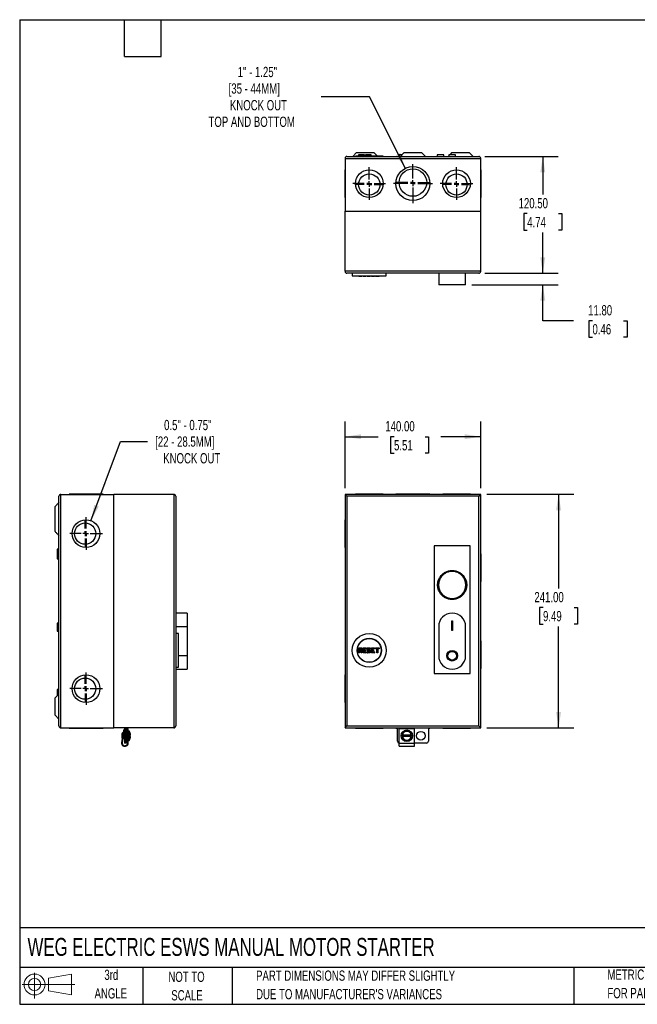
# Model space of a CAD drawing. Header units: millimetres. Extents: x 32 to 1365, y 32 to 1048.
# Tile 1 of 3: x 32 to 669, y 32 to 1048. Entities that reach past the tile are written whole.
import ezdxf

# ---------------------------------------------------------------- set-up
doc = ezdxf.new("R2010")
doc.units = ezdxf.units.MM
doc.header["$LTSCALE"] = 5
doc.linetypes.add('CENTERX2', pattern=[20.32, 12.7, -2.54, 2.54, -2.54])
doc.layers.add('CENTER', color=40, linetype='CENTERX2')
doc.layers.add('SLD-DEFPOINTS', color=7, linetype='Continuous')
doc.layers.add('DIMENSIONS', color=140, linetype='Continuous', lineweight=25)
doc.layers.add('TEXT', color=140, linetype='Continuous', lineweight=25)
doc.styles.add('SLDTEXTSTYLE0', font='TXT', dxfattribs={"width": 0.7})
doc.dimstyles.new('SLDDIMSTYLE0', dxfattribs={"dimtxt": 10.790039, "dimasz": 16.51, "dimexe": 0, "dimexo": 0.0625, "dimgap": 2.69751, "dimtad": 0, "dimtih": 1, "dimtoh": 1, "dimrnd": 1e-09, "dimzin": 4, "dimdsep": 46, "dimtxsty": 'SLDTEXTSTYLE0', "dimsah": 1, "dimcen": 0.09, "dimadec": 0, "dimazin": 1, "dimtfac": 1, "dimtofl": 0, "dimtmove": 0, "dimatfit": 3, "dimfxl": 0, "dimfrac": 2, "dimtolj": 1, "dimtzin": 12, "dimarcsym": 0})
doc.dimstyles.new('SLDDIMSTYLE1', dxfattribs={"dimtxt": 10.790039, "dimasz": 16.51, "dimexe": 0, "dimexo": 0.0625, "dimgap": 2.69751, "dimtad": 0, "dimtih": 1, "dimtoh": 1, "dimrnd": 1e-09, "dimzin": 4, "dimdsep": 46, "dimtxsty": 'SLDTEXTSTYLE0', "dimsah": 1, "dimcen": 0.09, "dimadec": 0, "dimazin": 1, "dimtfac": 1, "dimtmove": 0, "dimatfit": 0, "dimfxl": 0, "dimfrac": 2, "dimtolj": 1, "dimtzin": 12, "dimarcsym": 0})
doc.dimstyles.new('SLDDIMSTYLE2', dxfattribs={"dimtxt": 10.790039, "dimasz": 16.51, "dimexe": 0, "dimexo": 0.0625, "dimgap": 2.69751, "dimtad": 0, "dimtih": 1, "dimtoh": 1, "dimrnd": 1e-09, "dimzin": 12, "dimdsep": 46, "dimtxsty": 'SLDTEXTSTYLE0', "dimsah": 1, "dimcen": 0, "dimadec": 0, "dimazin": 3, "dimtfac": 1, "dimtofl": 0, "dimtmove": 0, "dimatfit": 3, "dimfxl": 0, "dimfrac": 2, "dimtolj": 1, "dimtzin": 12, "dimarcsym": 0})

# ---------------------------------------------------------------- blocks, each defined once
blk = doc.blocks.new('Block11')
at = {"color": 7, "linetype": 'Continuous', "lineweight": 18}
for p, q in [((12.9, 26.6), (12.9, 0)), ((27.4, 20.8), (50.9, 25.2)), ((27.4, 8), (27.4, 20.8)), ((50.9, 25.2), (50.9, 3.7)), ((0, 14.4), (54.4, 14.4)), ((27.4, 8), (50.9, 3.7))]:
    blk.add_line(p, q, dxfattribs=at)
for radius in [10.8, 6.43]:
    blk.add_circle((12.9, 14.4), radius, dxfattribs=at)
blk = doc.blocks.new('Block12')
at = {"layer": 'SLD-DEFPOINTS'}
blk.add_blockref('Block11', (0, 0), dxfattribs=at)
blk = doc.blocks.new('SW_NOTE_0_3')
at = {"layer": 'TEXT', "color": 0, "char_height": 10.583, "attachment_point": 1, "style": 'SLDTEXTSTYLE0'}
for s, insert in [('PART DIMENSIONS MAY DIFFER SLIGHTLY', (0, 13.6)), ("DUE TO MANUFACTURER'S VARIANCES", (0, -5.5))]:
    blk.add_mtext(s, dxfattribs=dict(at, insert=insert))
blk = doc.blocks.new('SW_NOTE_0_4')
at = {"layer": 'TEXT', "color": 0, "char_height": 10.58, "attachment_point": 2, "style": 'SLDTEXTSTYLE0'}
for s, insert in [('NOT TO', (26.3, 13.6)), ('SCALE', (26.8, -5.5))]:
    blk.add_mtext(s, dxfattribs=dict(at, insert=insert))
blk = doc.blocks.new('SW_NOTE_0_5')
at = {"layer": 'TEXT', "color": 0, "char_height": 10.58, "attachment_point": 2, "style": 'SLDTEXTSTYLE0'}
for s, insert in [('3rd', (11.6, 13.6)), ('ANGLE', (11.1, -5.5))]:
    blk.add_mtext(s, dxfattribs=dict(at, insert=insert))
blk = doc.blocks.new('SW_NOTE_0_6')
at = {"layer": 'TEXT', "color": 0, "char_height": 10.583, "attachment_point": 1, "style": 'SLDTEXTSTYLE0'}
for s, insert in [('METRIC UNITS USED', (0, 13.6)), ('FOR PART DESIGN', (0, -5.5))]:
    blk.add_mtext(s, dxfattribs=dict(at, insert=insert))
blk = doc.blocks.new('_D')
at = {"layer": 'DIMENSIONS'}
for p, q in [((367.4, 564.3), (367.4, 633.3)), ((507.4, 564.3), (507.4, 633.3)), ((367.4, 617.4), (401.5, 617.4)), ((417.9, 617.4), (414.2, 617.4)), ((414.2, 617.4), (414.2, 600.3)), ((449.9, 617.4), (453.6, 617.4)), ((453.6, 617.4), (453.6, 600.3)), ((507.4, 617.4), (466.3, 617.4)), ((414.2, 600.3), (417.9, 600.3)), ((453.6, 600.3), (449.9, 600.3))]:
    blk.add_line(p, q, dxfattribs=at)
for points in [[(367.4, 617.4), (383.9, 614.9), (383.9, 620)], [(507.4, 617.4), (490.9, 620), (490.9, 614.9)]]:
    blk.add_solid(points, dxfattribs=at)
at = {"layer": 'DIMENSIONS', "char_height": 10.58, "attachment_point": 1, "style": 'SLDTEXTSTYLE0'}
for s, insert in [('140.00', (408.9, 633.5)), ('5.51', (417.9, 613.9))]:
    blk.add_mtext(s, dxfattribs=dict(at, insert=insert))
blk = doc.blocks.new('_D_1')
at = {"layer": 'DIMENSIONS'}
for p, q in [((513.7, 558), (603.5, 558)), ((587.7, 558), (587.7, 460.7)), ((571.6, 441.1), (568, 441.1)), ((568, 441.1), (568, 424)), ((603.7, 441.1), (607.3, 441.1)), ((607.3, 441.1), (607.3, 424)), ((568, 424), (571.6, 424)), ((587.7, 317), (587.7, 421.6)), ((607.3, 424), (603.7, 424)), ((513.7, 317), (603.5, 317))]:
    blk.add_line(p, q, dxfattribs=at)
for points in [[(587.7, 558), (585.1, 541.5), (590.2, 541.5)], [(587.7, 317), (590.2, 333.5), (585.1, 333.5)]]:
    blk.add_solid(points, dxfattribs=at)
at = {"layer": 'DIMENSIONS', "char_height": 10.58, "attachment_point": 1, "style": 'SLDTEXTSTYLE0'}
for s, insert in [('241.00', (562.7, 457.2)), ('9.49', (571.6, 437.6))]:
    blk.add_mtext(s, dxfattribs=dict(at, insert=insert))
blk = doc.blocks.new('_D_3')
at = {"layer": 'DIMENSIONS'}
for p, q in [((511.7, 906.6), (587.2, 906.6)), ((571.4, 906.6), (571.4, 867.2)), ((555.3, 847.6), (551.7, 847.6)), ((551.7, 847.6), (551.7, 830.5)), ((587.4, 847.6), (591, 847.6)), ((591, 847.6), (591, 830.5)), ((551.7, 830.5), (555.3, 830.5)), ((571.4, 786.1), (571.4, 828)), ((591, 830.5), (587.4, 830.5)), ((511.7, 786.1), (587.2, 786.1))]:
    blk.add_line(p, q, dxfattribs=at)
for points in [[(571.4, 906.6), (568.8, 890.1), (573.9, 890.1)], [(571.4, 786.1), (573.9, 802.6), (568.8, 802.6)]]:
    blk.add_solid(points, dxfattribs=at)
at = {"layer": 'DIMENSIONS', "char_height": 10.58, "attachment_point": 1, "style": 'SLDTEXTSTYLE0'}
for s, insert in [('120.50', (546.4, 863.7)), ('4.74', (555.3, 844.1))]:
    blk.add_mtext(s, dxfattribs=dict(at, insert=insert))
blk = doc.blocks.new('_D_4')
at = {"layer": 'DIMENSIONS'}
for p, q in [((571.4, 786.1), (571.4, 817.9)), ((511.7, 786.1), (587.2, 786.1)), ((498.1, 774.3), (587.2, 774.3)), ((571.4, 737.1), (571.4, 774.3)), ((603.1, 737.1), (571.4, 737.1)), ((622.6, 737.1), (619, 737.1)), ((619, 737.1), (619, 720)), ((654.6, 737.1), (658.3, 737.1)), ((658.3, 737.1), (658.3, 720)), ((619, 720), (622.6, 720)), ((658.3, 720), (654.6, 720))]:
    blk.add_line(p, q, dxfattribs=at)
for points in [[(571.4, 786.1), (573.9, 802.6), (568.8, 802.6)], [(571.4, 774.3), (568.8, 757.8), (573.9, 757.8)]]:
    blk.add_solid(points, dxfattribs=at)
at = {"layer": 'DIMENSIONS', "char_height": 10.58, "attachment_point": 1, "style": 'SLDTEXTSTYLE0'}
for s, insert in [('11.80', (618.1, 753.2)), ('0.46', (622.6, 733.6))]:
    blk.add_mtext(s, dxfattribs=dict(at, insert=insert))
blk = doc.blocks.new('_D_5')
at = {"layer": 'DIMENSIONS'}
for p, q in [((392.7, 968.3), (342.8, 968.3)), ((429.6, 894.3), (392.7, 968.3))]:
    blk.add_line(p, q, dxfattribs=at)
blk.add_solid([(429.6, 894.3), (424.5, 910.2), (419.9, 908)], dxfattribs=at)
at = {"layer": 'DIMENSIONS', "attachment_point": 1, "style": 'SLDTEXTSTYLE0'}
for s, insert, char_height in [('1" - 1.25"', (256.6, 999.1), 10.58), ('[35 - 44MM]', (247.3, 982), 10.583), ('KNOCK OUT', (248.6, 964.8), 10.58), ('TOP AND BOTTOM', (226.5, 947.7), 10.583)]:
    blk.add_mtext(s, dxfattribs=dict(at, insert=insert, char_height=char_height))
blk = doc.blocks.new('SW_CENTERMARKSYMBOL_4')
at = {"layer": 'CENTER', "color": 0}
for p, q in [((0, 5.1), (0, 16.8)), ((-5.1, 0), (-16.8, 0)), ((0, 0), (-2.5, 0)), ((0, 0), (0, 2.5)), ((0, 0), (0, -2.5)), ((0, 0), (2.5, 0)), ((5.1, 0), (16.8, 0)), ((0, -5.1), (0, -16.8))]:
    blk.add_line(p, q, dxfattribs=at)
blk = doc.blocks.new('SW_CENTERMARKSYMBOL_5')
at = {"layer": 'CENTER', "color": 0}
for p, q in [((0, 5.1), (0, 20.1)), ((-5.1, 0), (-20.1, 0)), ((0, 0), (-2.5, 0)), ((0, 0), (0, 2.5)), ((0, 0), (0, -2.5)), ((0, 0), (2.5, 0)), ((5.1, 0), (20.1, 0)), ((0, -5.1), (0, -20.1))]:
    blk.add_line(p, q, dxfattribs=at)
blk = doc.blocks.new('SW_CENTERMARKSYMBOL_6')
at = {"layer": 'CENTER', "color": 0}
for p, q in [((0, 5.1), (0, 16.8)), ((-5.1, 0), (-16.8, 0)), ((0, 0), (-2.5, 0)), ((0, 0), (0, 2.5)), ((0, 0), (0, -2.5)), ((0, 0), (2.5, 0)), ((5.1, 0), (16.8, 0)), ((0, -5.1), (0, -16.8))]:
    blk.add_line(p, q, dxfattribs=at)
blk = doc.blocks.new('SW_CENTERMARKSYMBOL_7')
at = {"layer": 'CENTER', "color": 0}
for p, q in [((0, 5.1), (0, 13.5)), ((-5.1, 0), (-13.5, 0)), ((0, 0), (-2.5, 0)), ((0, 0), (0, 2.5)), ((0, 0), (0, -2.5)), ((0, 0), (2.5, 0)), ((5.1, 0), (13.5, 0)), ((0, -5.1), (0, -13.5))]:
    blk.add_line(p, q, dxfattribs=at)
blk = doc.blocks.new('SW_CENTERMARKSYMBOL_8')
at = {"layer": 'CENTER', "color": 0}
for p, q in [((0, 5.1), (0, 16.8)), ((-5.1, 0), (-16.8, 0)), ((0, 0), (-2.5, 0)), ((0, 0), (0, 2.5)), ((0, 0), (0, -2.5)), ((0, 0), (2.5, 0)), ((5.1, 0), (16.8, 0)), ((0, -5.1), (0, -16.8))]:
    blk.add_line(p, q, dxfattribs=at)
blk = doc.blocks.new('SW_CENTERMARKSYMBOL_9')
at = {"layer": 'CENTER', "color": 0}
for p, q in [((0, 5.1), (0, 13.5)), ((-5.1, 0), (-13.5, 0)), ((0, 0), (-2.5, 0)), ((0, 0), (0, 2.5)), ((0, 0), (0, -2.5)), ((0, 0), (2.5, 0)), ((5.1, 0), (13.5, 0)), ((0, -5.1), (0, -13.5))]:
    blk.add_line(p, q, dxfattribs=at)
blk = doc.blocks.new('_D_11')
at = {"layer": 'DIMENSIONS'}
for p, q in [((105.2, 530.8), (135.7, 612.6)), ((135.7, 612.6), (163.5, 612.6))]:
    blk.add_line(p, q, dxfattribs=at)
blk.add_solid([(105.2, 530.8), (113.4, 545.4), (108.6, 547.2)], dxfattribs=at)
at = {"layer": 'DIMENSIONS', "attachment_point": 1, "style": 'SLDTEXTSTYLE0'}
for s, insert, char_height in [('0.5" - 0.75"', (180.7, 634.8), 10.583), ('[22 - 28.5MM]', (171.5, 617.7), 10.583), ('KNOCK OUT', (179.8, 600.5), 10.58)]:
    blk.add_mtext(s, dxfattribs=dict(at, insert=insert, char_height=char_height))
blk = doc.blocks.new('SW_CENTERMARKSYMBOL_21')
at = {"layer": 'CENTER', "color": 0}
for p, q in [((0, 5.1), (0, 13.5)), ((-5.1, 0), (-13.5, 0)), ((0, 0), (-2.5, 0)), ((0, 0), (0, 2.5)), ((0, 0), (0, -2.5)), ((0, 0), (2.5, 0)), ((5.1, 0), (13.5, 0)), ((0, -5.1), (0, -13.5))]:
    blk.add_line(p, q, dxfattribs=at)
blk = doc.blocks.new('SW_CENTERMARKSYMBOL_22')
at = {"layer": 'CENTER', "color": 0}
for p, q in [((0, 5.1), (0, 13.5)), ((-5.1, 0), (-13.5, 0)), ((0, 0), (-2.5, 0)), ((0, 0), (0, 2.5)), ((0, 0), (0, -2.5)), ((0, 0), (2.5, 0)), ((5.1, 0), (13.5, 0)), ((0, -5.1), (0, -13.5))]:
    blk.add_line(p, q, dxfattribs=at)
blk = doc.blocks.new('SW_CENTERMARKSYMBOL_23')
at = {"layer": 'CENTER', "color": 0}
for p, q in [((0, 5.1), (0, 16.8)), ((-5.1, 0), (-16.8, 0)), ((0, 0), (-2.5, 0)), ((0, 0), (0, 2.5)), ((0, 0), (0, -2.5)), ((0, 0), (2.5, 0)), ((5.1, 0), (16.8, 0)), ((0, -5.1), (0, -16.8))]:
    blk.add_line(p, q, dxfattribs=at)
blk = doc.blocks.new('SW_CENTERMARKSYMBOL_24')
at = {"layer": 'CENTER', "color": 0}
for p, q in [((0, 5.1), (0, 16.8)), ((-5.1, 0), (-16.8, 0)), ((0, 0), (-2.5, 0)), ((0, 0), (0, 2.5)), ((0, 0), (0, -2.5)), ((0, 0), (2.5, 0)), ((5.1, 0), (16.8, 0)), ((0, -5.1), (0, -16.8))]:
    blk.add_line(p, q, dxfattribs=at)

msp = doc.modelspace()

# ---------------------------------------------------------------- linework, layer by layer
for p, q in [((367.367, 904.629), (507.367, 904.629)), ((367.367, 904.629), (367.367, 850.129)), ((369.367, 906.629), (505.367, 906.629)), ((379.255, 910.629), (375.255, 906.629)), ((378.117, 906.929), (378.117, 906.629)), ((406.617, 906.929), (378.117, 906.929)), ((379.255, 910.629), (397.078, 910.629)), ((381.317, 908.429), (381.317, 906.929)), ((387.417, 908.429), (381.317, 908.429)), ((387.417, 906.929), (387.417, 908.429)), ((388.317, 908.429), (388.317, 906.929)), ((394.417, 908.429), (388.317, 908.429)), ((394.417, 906.929), (394.417, 908.429)), ((400.778, 906.929), (397.078, 910.629)), ((406.617, 906.629), (406.617, 906.929)), ((423.317, 908.429), (423.317, 906.629)), ((426.254, 908.429), (423.317, 908.429)), ((428.455, 910.629), (424.455, 906.629)), ((450.279, 906.629), (446.279, 910.629)), ((462.342, 908.429), (462.342, 906.629)), ((469.392, 908.429), (462.342, 908.429)), ((469.392, 906.629), (469.392, 908.429)), ((474.342, 907.315), (473.655, 906.629)), ((474.342, 908.429), (474.342, 906.629)), ((481.392, 908.429), (474.342, 908.429)), ((477.655, 910.629), (475.455, 908.429)), ((477.655, 910.629), (495.478, 910.629)), ((481.392, 906.629), (481.392, 908.429)), ((499.478, 906.629), (495.478, 910.629)), ((507.367, 850.129), (507.367, 904.629)), ((367.367, 892.908), (367.067, 892.908)), ((367.067, 892.908), (367.067, 864.35)), ((507.667, 892.908), (507.367, 892.908)), ((507.667, 878.629), (507.667, 892.908)), ((507.667, 864.35), (507.667, 878.629)), ((367.067, 864.35), (367.367, 864.35)), ((507.367, 864.35), (507.667, 864.35)), ((367.367, 850.129), (507.367, 850.129)), ((367.367, 788.129), (367.367, 850.129)), ((507.367, 788.129), (507.367, 850.129)), ((507.367, 788.129), (367.367, 788.129)), ((505.367, 786.129), (369.367, 786.129)), ((374.867, 786.129), (374.867, 783.329)), ((374.867, 783.329), (409.867, 783.329)), ((381.717, 783.229), (384.517, 783.229)), ((384.517, 783.229), (384.687, 783.229)), ((386.117, 783.229), (388.917, 783.229)), ((390.417, 783.229), (393.217, 783.229)), ((394.717, 783.229), (397.517, 783.229)), ((398.717, 783.229), (402.517, 783.229)), ((409.867, 783.329), (409.867, 786.129)), ((463.967, 786.129), (463.967, 774.329)), ((491.767, 774.329), (491.767, 786.129)), ((491.767, 774.329), (463.967, 774.329)), ((72.216, 318.969), (72.216, 555.969)), ((74.216, 316.969), (74.216, 557.969)), ((74.216, 557.969), (128.716, 557.969)), ((82.687, 558.269), (82.687, 557.969)), ((85.937, 558.269), (82.687, 558.269)), ((85.937, 558.269), (85.937, 557.969)), ((100.216, 558.269), (85.937, 558.269)), ((114.495, 558.269), (100.216, 558.269)), ((114.495, 557.969), (114.495, 558.269)), ((117.744, 558.269), (114.495, 558.269)), ((117.744, 557.969), (117.744, 558.269)), ((128.716, 316.969), (128.716, 557.969)), ((190.716, 557.969), (128.716, 557.969)), ((190.716, 557.969), (190.716, 316.969)), ((192.716, 555.969), (192.716, 318.969)), ((369.367, 555.969), (367.367, 557.969)), ((507.367, 557.969), (367.367, 557.969)), ((367.367, 557.969), (367.367, 316.969)), ((505.367, 555.969), (369.367, 555.969)), ((369.367, 555.969), (369.367, 318.969)), ((378.088, 558.269), (378.088, 557.969)), ((406.645, 558.269), (378.088, 558.269)), ((406.645, 557.969), (406.645, 558.269)), ((419.838, 558.269), (419.838, 557.969)), ((454.895, 558.269), (419.838, 558.269)), ((454.895, 557.969), (454.895, 558.269)), ((468.088, 558.269), (468.088, 557.969)), ((496.645, 558.269), (468.088, 558.269)), ((496.645, 557.969), (496.645, 558.269)), ((505.367, 555.969), (507.367, 557.969)), ((505.367, 318.969), (505.367, 555.969)), ((507.367, 316.969), (507.367, 557.969)), ((72.216, 546.719), (71.916, 546.719)), ((71.916, 546.719), (71.916, 518.219)), ((68.216, 528.469), (68.216, 536.469)), ((367.367, 531.747), (367.067, 531.747)), ((367.067, 531.747), (367.067, 503.19)), ((71.916, 518.219), (72.216, 518.219)), ((72.216, 501.319), (70.416, 501.319)), ((70.416, 501.319), (70.416, 495.219)), ((367.067, 503.19), (367.367, 503.19)), ((459.367, 504.969), (459.367, 372.969)), ((496.367, 504.969), (459.367, 504.969)), ((496.367, 372.969), (496.367, 504.969)), ((70.416, 495.219), (72.216, 495.219)), ((70.416, 495.219), (70.416, 491.419)), ((70.416, 491.419), (72.216, 491.419)), ((507.667, 496.747), (507.367, 496.747)), ((507.667, 468.19), (507.667, 496.747)), ((507.367, 468.19), (507.667, 468.19)), ((204.516, 435.469), (192.716, 435.469)), ((204.516, 435.469), (204.516, 421.569)), ((477.367, 427.469), (478.367, 427.469)), ((477.367, 417.469), (477.367, 427.469)), ((478.367, 427.469), (478.367, 417.469)), ((72.216, 425.019), (70.416, 425.019)), ((70.416, 425.019), (70.416, 422.819)), ((72.216, 422.819), (70.416, 422.819)), ((70.416, 422.819), (70.416, 416.719)), ((70.416, 416.719), (72.216, 416.719)), ((192.716, 421.569), (204.516, 421.569)), ((204.516, 421.569), (204.516, 391.369)), ((463.967, 421.569), (463.967, 391.369)), ((478.367, 417.469), (477.367, 417.469)), ((491.767, 391.369), (491.767, 421.569)), ((195.516, 414.469), (192.716, 414.469)), ((195.516, 396.969), (195.516, 414.469)), ((507.667, 406.747), (507.367, 406.747)), ((507.667, 378.19), (507.667, 406.747)), ((195.516, 379.469), (195.516, 396.969)), ((195.616, 394.569), (195.616, 399.369)), ((381.617, 394.469), (381.617, 399.469)), ((381.617, 399.469), (381.717, 399.369)), ((381.617, 399.469), (384.617, 399.469)), ((381.717, 394.569), (381.717, 399.369)), ((381.717, 399.369), (384.517, 399.369)), ((383.478, 396.869), (382.317, 396.869)), ((382.317, 396.869), (382.317, 394.569)), ((382.417, 396.769), (382.317, 396.869)), ((382.417, 398.869), (383.817, 398.869)), ((382.417, 397.469), (382.417, 398.869)), ((382.517, 398.769), (382.417, 398.869)), ((382.417, 397.469), (382.517, 397.569)), ((383.817, 397.469), (382.417, 397.469)), ((383.401, 396.769), (382.417, 396.769)), ((382.417, 396.769), (382.417, 394.469)), ((382.517, 397.569), (382.517, 398.769)), ((382.517, 398.769), (383.717, 398.769)), ((383.717, 397.569), (382.517, 397.569)), ((383.401, 396.769), (383.478, 396.869)), ((384.017, 394.469), (383.401, 396.769)), ((384.094, 394.569), (383.478, 396.869)), ((383.817, 398.869), (383.717, 398.769)), ((383.717, 398.769), (383.717, 397.569)), ((383.817, 397.469), (383.717, 397.569)), ((383.817, 398.869), (383.817, 397.469)), ((384.07, 396.869), (384.687, 394.569)), ((384.07, 396.869), (384.517, 396.869)), ((384.07, 396.869), (384.201, 396.769)), ((384.617, 396.769), (384.201, 396.769)), ((384.201, 396.769), (384.817, 394.469)), ((384.617, 399.469), (384.517, 399.369)), ((384.517, 399.369), (384.517, 396.869)), ((384.617, 396.769), (384.517, 396.869)), ((384.617, 399.469), (384.617, 396.769)), ((386.017, 399.469), (386.117, 399.369)), ((386.017, 399.469), (389.017, 399.469)), ((386.017, 394.469), (386.017, 399.469)), ((386.117, 394.569), (386.117, 399.369)), ((386.117, 399.369), (388.917, 399.369)), ((386.817, 398.469), (386.717, 398.569)), ((388.917, 398.569), (386.717, 398.569)), ((386.717, 398.569), (386.717, 397.369)), ((386.817, 397.469), (386.717, 397.369)), ((386.717, 397.369), (387.917, 397.369)), ((386.717, 396.569), (386.717, 395.369)), ((387.917, 396.569), (386.717, 396.569)), ((386.817, 396.469), (386.717, 396.569)), ((389.017, 398.469), (386.817, 398.469)), ((386.817, 398.469), (386.817, 397.469)), ((386.817, 397.469), (388.017, 397.469)), ((388.017, 396.469), (386.817, 396.469)), ((386.817, 396.469), (386.817, 395.469)), ((388.017, 397.469), (387.917, 397.369)), ((387.917, 397.369), (387.917, 396.569)), ((388.017, 396.469), (387.917, 396.569)), ((388.017, 397.469), (388.017, 396.469)), ((389.017, 399.469), (388.917, 399.369)), ((388.917, 399.369), (388.917, 398.569)), ((389.017, 398.469), (388.917, 398.569)), ((389.017, 399.469), (389.017, 398.469)), ((390.317, 399.469), (390.417, 399.369)), ((390.317, 396.469), (390.317, 399.469)), ((390.317, 399.469), (393.317, 399.469)), ((390.317, 396.469), (390.417, 396.569)), ((392.367, 396.469), (390.317, 396.469)), ((390.417, 396.569), (390.417, 399.369)), ((390.417, 399.369), (393.217, 399.369)), ((392.467, 396.569), (390.417, 396.569)), ((391.117, 398.269), (391.017, 398.369)), ((393.217, 398.369), (391.017, 398.369)), ((391.017, 398.369), (391.017, 397.169)), ((391.117, 397.269), (391.017, 397.169)), ((391.017, 397.169), (393.217, 397.169)), ((393.317, 398.269), (391.117, 398.269)), ((391.117, 398.269), (391.117, 397.269)), ((391.117, 397.269), (393.317, 397.269)), ((392.467, 396.569), (392.367, 396.469)), ((392.367, 395.469), (392.367, 396.469)), ((392.467, 396.569), (392.467, 395.369)), ((393.317, 399.469), (393.217, 399.369)), ((393.217, 399.369), (393.217, 398.369)), ((393.317, 398.269), (393.217, 398.369)), ((393.317, 397.269), (393.217, 397.169)), ((393.217, 397.169), (393.217, 394.569)), ((393.317, 399.469), (393.317, 398.269)), ((393.317, 397.269), (393.317, 394.469)), ((394.617, 399.469), (394.717, 399.369)), ((394.617, 399.469), (397.617, 399.469)), ((394.617, 394.469), (394.617, 399.469)), ((394.717, 394.569), (394.717, 399.369)), ((394.717, 399.369), (397.517, 399.369)), ((395.417, 398.469), (395.317, 398.569)), ((397.517, 398.569), (395.317, 398.569)), ((395.317, 398.569), (395.317, 397.369)), ((395.417, 397.469), (395.317, 397.369)), ((395.317, 397.369), (396.517, 397.369)), ((395.317, 396.569), (395.317, 395.369)), ((396.517, 396.569), (395.317, 396.569)), ((395.417, 396.469), (395.317, 396.569)), ((397.617, 398.469), (395.417, 398.469)), ((395.417, 398.469), (395.417, 397.469)), ((395.417, 397.469), (396.617, 397.469)), ((396.617, 396.469), (395.417, 396.469)), ((395.417, 396.469), (395.417, 395.469)), ((396.617, 397.469), (396.517, 397.369)), ((396.517, 397.369), (396.517, 396.569)), ((396.617, 396.469), (396.517, 396.569)), ((396.617, 397.469), (396.617, 396.469)), ((397.617, 399.469), (397.517, 399.369)), ((397.517, 399.369), (397.517, 398.569)), ((397.617, 398.469), (397.517, 398.569)), ((397.617, 399.469), (397.617, 398.469)), ((398.617, 399.469), (398.717, 399.369)), ((398.617, 399.469), (402.617, 399.469)), ((398.617, 398.469), (398.617, 399.469)), ((398.617, 398.469), (398.717, 398.569)), ((400.117, 398.469), (398.617, 398.469)), ((398.717, 398.569), (398.717, 399.369)), ((398.717, 399.369), (402.517, 399.369)), ((400.217, 398.569), (398.717, 398.569)), ((400.217, 398.569), (400.117, 398.469)), ((400.117, 394.469), (400.117, 398.469)), ((400.217, 394.569), (400.217, 398.569)), ((402.517, 398.569), (401.017, 398.569)), ((401.017, 398.569), (401.017, 394.569)), ((401.117, 398.469), (401.017, 398.569)), ((401.117, 398.469), (401.117, 394.469)), ((402.617, 398.469), (401.117, 398.469)), ((402.617, 399.469), (402.517, 399.369)), ((402.517, 399.369), (402.517, 398.569)), ((402.617, 398.469), (402.517, 398.569)), ((402.617, 399.469), (402.617, 398.469)), ((72.216, 391.719), (71.916, 391.719)), ((71.916, 391.719), (71.916, 363.219)), ((204.516, 391.369), (195.516, 391.369)), ((204.516, 391.369), (204.516, 377.469)), ((381.617, 394.469), (381.717, 394.569)), ((382.417, 394.469), (381.617, 394.469)), ((382.317, 394.569), (381.717, 394.569)), ((382.417, 394.469), (382.317, 394.569)), ((384.017, 394.469), (384.094, 394.569)), ((384.817, 394.469), (384.017, 394.469)), ((384.687, 394.569), (384.094, 394.569)), ((384.817, 394.469), (384.687, 394.569)), ((386.017, 394.469), (386.117, 394.569)), ((389.017, 394.469), (386.017, 394.469)), ((388.917, 394.569), (386.117, 394.569)), ((386.817, 395.469), (386.717, 395.369)), ((386.717, 395.369), (388.917, 395.369)), ((386.817, 395.469), (389.017, 395.469)), ((389.017, 395.469), (388.917, 395.369)), ((388.917, 394.569), (388.917, 395.369)), ((388.917, 394.569), (389.017, 394.469)), ((389.017, 395.469), (389.017, 394.469)), ((390.317, 395.469), (390.417, 395.369)), ((390.317, 395.469), (392.367, 395.469)), ((390.317, 394.469), (390.317, 395.469)), ((390.317, 394.469), (390.417, 394.569)), ((393.317, 394.469), (390.317, 394.469)), ((390.417, 394.569), (390.417, 395.369)), ((390.417, 395.369), (392.467, 395.369)), ((393.217, 394.569), (390.417, 394.569)), ((392.367, 395.469), (392.467, 395.369)), ((393.317, 394.469), (393.217, 394.569)), ((394.617, 394.469), (394.717, 394.569)), ((397.617, 394.469), (394.617, 394.469)), ((397.517, 394.569), (394.717, 394.569)), ((395.417, 395.469), (395.317, 395.369)), ((395.317, 395.369), (397.517, 395.369)), ((395.417, 395.469), (397.617, 395.469)), ((397.617, 395.469), (397.517, 395.369)), ((397.517, 394.569), (397.517, 395.369)), ((397.517, 394.569), (397.617, 394.469)), ((397.617, 395.469), (397.617, 394.469)), ((400.117, 394.469), (400.217, 394.569)), ((401.117, 394.469), (400.117, 394.469)), ((401.017, 394.569), (400.217, 394.569)), ((401.117, 394.469), (401.017, 394.569)), ((192.716, 379.469), (195.516, 379.469)), ((192.716, 377.469), (204.516, 377.469)), ((507.367, 378.19), (507.667, 378.19)), ((367.367, 371.747), (367.067, 371.747)), ((367.067, 371.747), (367.067, 343.19)), ((459.367, 372.969), (496.367, 372.969)), ((72.216, 356.494), (70.416, 356.494)), ((70.416, 356.494), (70.416, 350.08)), ((71.916, 363.219), (72.216, 363.219)), ((72.216, 351.88), (68.216, 347.88)), ((68.216, 338.969), (68.216, 347.88)), ((68.216, 330.057), (68.216, 338.969)), ((367.067, 343.19), (367.367, 343.19)), ((68.216, 330.057), (72.216, 326.057)), ((74.216, 316.969), (128.716, 316.969)), ((82.687, 316.969), (82.687, 316.669)), ((82.687, 316.669), (85.937, 316.669)), ((85.937, 316.969), (85.937, 316.669)), ((85.937, 316.669), (114.495, 316.669)), ((114.495, 316.669), (114.495, 316.969)), ((114.495, 316.669), (117.744, 316.669)), ((117.744, 316.669), (117.744, 316.969)), ((190.716, 316.969), (128.716, 316.969)), ((139.996, 316.969), (139.996, 303.369)), ((141.196, 316.969), (141.196, 303.369)), ((141.816, 315.674), (141.196, 315.854)), ((141.816, 316.969), (141.816, 303.369)), ((143.016, 303.369), (143.016, 316.969)), ((143.016, 315.969), (143.656, 315.969)), ((143.656, 301.369), (143.656, 315.969)), ((367.367, 316.969), (369.367, 318.969)), ((367.367, 316.969), (507.367, 316.969)), ((369.367, 318.969), (505.367, 318.969)), ((378.088, 316.969), (378.088, 316.669)), ((378.088, 316.669), (406.645, 316.669)), ((406.645, 316.669), (406.645, 316.969)), ((419.838, 316.969), (419.838, 316.669)), ((419.838, 316.669), (421.367, 316.669)), ((421.367, 303.369), (421.367, 316.969)), ((423.167, 301.369), (423.167, 315.969)), ((439.067, 315.969), (423.167, 315.969)), ((439.067, 301.369), (439.067, 315.969)), ((453.367, 316.969), (453.367, 303.369)), ((453.367, 316.669), (454.895, 316.669)), ((454.895, 316.669), (454.895, 316.969)), ((468.088, 316.969), (468.088, 316.669)), ((468.088, 316.669), (496.645, 316.669)), ((496.645, 316.669), (496.645, 316.969)), ((505.367, 318.969), (507.367, 316.969)), ((138.984, 314.203), (136.904, 301.937)), ((137.761, 311.862), (137.066, 310.869)), ((137.066, 310.869), (137.066, 308.869)), ((137.066, 308.869), (137.066, 306.869)), ((137.066, 306.869), (137.609, 306.093)), ((139.615, 314.096), (137.535, 301.83)), ((137.761, 308.869), (137.761, 311.862)), ((137.761, 306.991), (137.761, 308.869)), ((137.916, 311.909), (137.916, 308.869)), ((137.916, 308.869), (137.916, 307.905)), ((138.216, 311.249), (138.067, 311.864)), ((138.067, 311.864), (138.067, 308.869)), ((138.067, 308.796), (138.067, 308.869)), ((138.483, 311.249), (138.216, 311.249)), ((138.216, 311.249), (138.216, 309.674)), ((138.325, 306.489), (139.416, 306.489)), ((139.416, 311.249), (139.132, 311.249)), ((139.841, 311.369), (139.416, 311.369)), ((139.416, 306.369), (139.416, 311.369)), ((139.416, 306.369), (139.841, 306.369)), ((139.916, 311.444), (139.841, 311.369)), ((139.841, 306.369), (139.841, 311.369)), ((139.841, 306.369), (139.916, 306.294)), ((139.991, 311.369), (139.916, 311.444)), ((139.916, 308.869), (139.916, 311.444)), ((139.916, 306.294), (139.916, 308.869)), ((139.916, 306.294), (139.991, 306.369)), ((139.996, 311.369), (139.991, 311.369)), ((139.991, 306.369), (139.991, 311.369)), ((139.991, 306.369), (139.996, 306.369)), ((141.816, 311.369), (141.196, 311.369)), ((141.196, 306.369), (141.816, 306.369)), ((144.016, 311.369), (143.656, 311.369)), ((143.656, 306.369), (144.016, 306.369)), ((144.416, 308.869), (144.416, 313.619)), ((144.416, 304.119), (144.416, 308.869)), ((145.039, 309.448), (145.039, 313.401)), ((145.039, 304.336), (145.039, 308.289)), ((435.751, 309.419), (426.483, 309.419)), ((426.483, 308.319), (435.751, 308.319)), ((139.996, 303.369), (141.196, 303.369)), ((139.996, 303.369), (139.996, 301.369)), ((141.196, 301.369), (139.996, 301.369)), ((141.196, 303.369), (141.196, 301.369)), ((143.016, 303.369), (141.816, 303.369)), ((141.816, 303.369), (141.816, 301.369)), ((142.316, 301.369), (141.816, 301.369)), ((142.316, 301.379), (142.316, 301.369)), ((142.956, 301.369), (142.316, 301.369)), ((142.956, 301.369), (142.956, 301.379)), ((143.016, 301.369), (142.956, 301.369)), ((143.016, 301.379), (143.016, 303.369)), ((143.016, 301.379), (143.016, 301.369)), ((423.167, 301.369), (439.067, 301.369)), ((423.167, 297.969), (423.167, 301.369)), ((423.167, 297.969), (439.067, 297.969)), ((451.367, 301.369), (439.067, 301.369)), ((439.067, 297.969), (439.067, 301.369))]:
    msp.add_line(p, q)
at = {"flags": 128}
for points in [[(141.196, 315.207), (141.554, 315.09), (141.816, 314.922)], [(139.615, 314.096), (139.789, 314.568), (139.996, 314.832)]]:
    msp.add_lwpolyline(points, dxfattribs=at)
for centre, radius in [((437.367, 878.629), 17.529), ((392.367, 878.629), 14.279), ((392.366, 877.7), 10.972), ((437.366, 879.706), 14.218), ((482.367, 878.629), 14.279), ((482.368, 877.7), 10.972), ((100.216, 517.469), 14.279), ((99.276, 517.468), 10.971), ((392.367, 396.969), 17.5), ((392.367, 396.969), 12.5), ((392.367, 396.969), 12.3), ((477.867, 391.469), 5.5), ((477.867, 391.469), 4.5), ((100.216, 357.469), 14.279), ((99.276, 357.469), 10.971), ((431.117, 308.869), 5.95), ((445.617, 308.869), 4.5)]:
    msp.add_circle(centre, radius)
for centre, radius, start, end in [((369.367, 904.629), 2, 90, 180), ((505.367, 904.629), 2, 0, 90), ((369.367, 788.129), 2, 180, 270), ((381.717, 783.329), 0.1, 180, 270), ((384.517, 783.329), 0.1, 270, 0), ((386.117, 783.329), 0.1, 180, 270), ((388.917, 783.329), 0.1, 270, 0), ((390.417, 783.329), 0.1, 180, 270), ((393.217, 783.329), 0.1, 270, 0), ((394.717, 783.329), 0.1, 180, 270), ((397.517, 783.329), 0.1, 270, 0), ((398.717, 783.329), 0.1, 180, 270), ((402.517, 783.329), 0.1, 270, 0), ((505.367, 788.129), 2, 270, 0), ((74.216, 555.969), 2, 90, 180), ((190.716, 555.969), 2, 0, 90), ((477.867, 421.569), 13.9, 0, 180), ((195.516, 399.369), 0.1, 360, 90), ((195.516, 394.569), 0.1, 270, 0), ((477.867, 391.369), 13.9, 180, 0), ((74.216, 318.969), 2, 180, 270), ((140.956, 313.869), 2, 118.685402, 170.374266), ((190.716, 318.969), 2, 270, 0), ((431.117, 308.869), 4.75, 0, 180), ((431.117, 308.869), 4.75, 180, 0), ((431.117, 308.869), 4.532, 7.34391, 172.65609), ((431.117, 308.869), 4.532, 187.34391, 352.65609), ((140.256, 301.369), 3.4, 170.374266, 0), ((140.256, 301.369), 2.76, 170.374266, 0), ((423.367, 303.369), 2, 180, 264.26083), ((451.367, 303.369), 2, 270, 0)]:
    msp.add_arc(centre, radius, start, end)
msp.add_ellipse((384.687, 783.329), major_axis=(0.13, 0), ratio=0.76732699, start_param=4.71238898, end_param=6.28318531)
for points in [[(428.455, 910.629), (428.455, 910.629), (428.952, 910.629), (430.977, 910.629), (433.928, 910.629), (437.367, 910.629), (440.805, 910.629), (443.757, 910.629), (445.782, 910.629), (446.279, 910.629), (446.279, 910.629)], [(137.761, 308.869), (137.806, 308.869), (137.862, 308.869), (137.916, 308.869)], [(137.916, 308.869), (137.968, 308.869), (138.023, 308.869), (138.067, 308.869)], [(144.016, 308.869), (144.141, 308.869), (144.28, 308.869), (144.416, 308.869)], [(145.039, 313.401), (144.944, 313.464), (144.755, 313.589), (144.529, 313.609), (144.416, 313.619)], [(144.416, 308.869), (144.55, 308.869), (144.689, 308.869), (144.816, 308.869)], [(144.816, 309.419), (144.896, 309.429), (144.97, 309.439), (145.039, 309.448)], [(144.816, 308.869), (144.816, 309.042), (144.816, 309.226), (144.816, 309.419)], [(144.816, 308.319), (144.816, 308.512), (144.816, 308.695), (144.816, 308.869)], [(145.039, 308.289), (144.97, 308.298), (144.896, 308.308), (144.816, 308.319)], [(426.367, 308.869), (426.367, 308.869), (426.395, 308.869), (426.45, 308.869)], [(426.45, 308.869), (426.45, 309.042), (426.46, 309.226), (426.483, 309.419)], [(426.483, 308.319), (426.46, 308.512), (426.45, 308.695), (426.45, 308.869)], [(426.483, 309.419), (426.519, 309.429), (426.566, 309.439), (426.622, 309.448)], [(426.622, 308.289), (426.566, 308.298), (426.519, 308.308), (426.483, 308.319)], [(435.612, 309.448), (435.668, 309.439), (435.714, 309.429), (435.751, 309.419)], [(435.751, 308.319), (435.714, 308.308), (435.668, 308.298), (435.612, 308.289)], [(435.751, 309.419), (435.774, 309.226), (435.783, 309.042), (435.783, 308.869)], [(435.783, 308.869), (435.783, 308.695), (435.774, 308.512), (435.751, 308.319)], [(435.867, 308.869), (435.867, 308.869), (435.838, 308.869), (435.783, 308.869)], [(144.016, 304.202), (144.08, 304.178), (144.209, 304.13), (144.347, 304.122), (144.416, 304.119)], [(144.416, 304.119), (144.529, 304.129), (144.755, 304.148), (144.944, 304.274), (145.039, 304.336)]]:
    msp.add_open_spline(points, degree=3)
for points, knots in [([(72.216, 549.381), (71.549, 548.715), (70.216, 547.381), (68.883, 546.048), (68.216, 545.381)], [0, 0, 0, 0, 0.50000009, 1, 1, 1, 1]), ([(68.216, 536.469), (68.216, 536.995), (68.216, 538.066), (68.216, 539.582), (68.216, 540.984), (68.216, 542.214), (68.216, 543.291), (68.216, 544.162), (68.216, 544.83), (68.216, 545.23), (68.216, 545.406), (68.216, 545.368), (68.216, 545.362)], [0, 0, 0, 0, 0.113032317, 0.229802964, 0.335964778, 0.445221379, 0.551209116, 0.660279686, 0.766267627, 0.875341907, 0.981277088, 1, 1, 1, 1]), ([(68.216, 519.575), (68.216, 519.584), (68.216, 519.603), (68.216, 519.937), (68.216, 520.503), (68.216, 521.308), (68.216, 522.306), (68.216, 523.491), (68.216, 524.805), (68.216, 526.237), (68.216, 527.473), (68.216, 528.225), (68.216, 528.469)], [0, 0, 0, 0, 0.08998388, 0.19559881, 0.30427042, 0.40989876, 0.51857298, 0.62430219, 0.73308482, 0.83888134, 0.94774901, 1, 1, 1, 1]), ([(68.216, 519.556), (68.883, 518.89), (70.216, 517.556), (71.549, 516.223), (72.216, 515.556)], [0, 0, 0, 0, 0.49999991, 1, 1, 1, 1]), ([(462.867, 464.469), (462.867, 465.094), (462.905, 465.758), (463.093, 467.162), (463.243, 467.901), (463.691, 469.437), (463.99, 470.234), (464.777, 471.85), (465.267, 472.669), (466.467, 474.269), (467.178, 475.05), (468.829, 476.491), (469.77, 477.15), (471.846, 478.258), (472.982, 478.704), (475.367, 479.31), (476.617, 479.469), (479.117, 479.469), (480.366, 479.31), (482.752, 478.704), (483.887, 478.258), (485.964, 477.15), (486.904, 476.491), (488.555, 475.05), (489.267, 474.269), (490.467, 472.669), (490.956, 471.85), (491.744, 470.234), (492.043, 469.437), (492.491, 467.901), (492.64, 467.162), (492.828, 465.758), (492.867, 465.094), (492.867, 464.469)], [0, 0, 0, 0, 0.0625, 0.0625, 0.125, 0.125, 0.1875, 0.1875, 0.25, 0.25, 0.3125, 0.3125, 0.375, 0.375, 0.4375, 0.4375, 0.5, 0.5, 0.5625, 0.5625, 0.625, 0.625, 0.6875, 0.6875, 0.75, 0.75, 0.8125, 0.8125, 0.875, 0.875, 0.9375, 0.9375, 1, 1, 1, 1]), ([(491.867, 464.469), (491.867, 465.052), (491.831, 465.672), (491.655, 466.982), (491.516, 467.672), (491.098, 469.106), (490.819, 469.849), (490.083, 471.358), (489.627, 472.122), (488.507, 473.615), (487.843, 474.344), (486.302, 475.689), (485.424, 476.305), (483.486, 477.338), (482.426, 477.755), (480.2, 478.321), (479.033, 478.469), (476.7, 478.469), (475.534, 478.321), (473.307, 477.755), (472.247, 477.338), (470.31, 476.305), (469.432, 475.689), (467.891, 474.344), (467.227, 473.615), (466.107, 472.122), (465.65, 471.358), (464.915, 469.849), (464.636, 469.106), (464.218, 467.672), (464.078, 466.982), (463.903, 465.672), (463.867, 465.052), (463.867, 464.469)], [0, 0, 0, 0, 0.0625, 0.0625, 0.125, 0.125, 0.1875, 0.1875, 0.25, 0.25, 0.3125, 0.3125, 0.375, 0.375, 0.4375, 0.4375, 0.5, 0.5, 0.5625, 0.5625, 0.625, 0.625, 0.6875, 0.6875, 0.75, 0.75, 0.8125, 0.8125, 0.875, 0.875, 0.9375, 0.9375, 1, 1, 1, 1]), ([(492.867, 464.469), (492.867, 463.844), (492.828, 463.179), (492.64, 461.776), (492.491, 461.037), (492.043, 459.501), (491.744, 458.704), (490.956, 457.088), (490.467, 456.269), (489.267, 454.669), (488.555, 453.888), (486.904, 452.447), (485.964, 451.787), (483.887, 450.68), (482.752, 450.233), (480.366, 449.627), (479.117, 449.469), (476.617, 449.469), (475.367, 449.627), (472.982, 450.233), (471.846, 450.68), (469.77, 451.787), (468.829, 452.447), (467.178, 453.888), (466.467, 454.669), (465.267, 456.269), (464.777, 457.088), (463.99, 458.704), (463.691, 459.501), (463.243, 461.037), (463.093, 461.776), (462.905, 463.179), (462.867, 463.844), (462.867, 464.469)], [0, 0, 0, 0, 0.0625, 0.0625, 0.125, 0.125, 0.1875, 0.1875, 0.25, 0.25, 0.3125, 0.3125, 0.375, 0.375, 0.4375, 0.4375, 0.5, 0.5, 0.5625, 0.5625, 0.625, 0.625, 0.6875, 0.6875, 0.75, 0.75, 0.8125, 0.8125, 0.875, 0.875, 0.9375, 0.9375, 1, 1, 1, 1]), ([(463.867, 464.469), (463.749, 464.469), (463.622, 464.469), (463.376, 464.469), (463.257, 464.469), (463.062, 464.469), (462.986, 464.469), (462.888, 464.469), (462.867, 464.469), (462.867, 464.469)], [0, 0, 0, 0, 0.25, 0.25, 0.5, 0.5, 0.75, 0.75, 1, 1, 1, 1]), ([(463.867, 464.469), (463.867, 463.885), (463.903, 463.265), (464.078, 461.955), (464.218, 461.266), (464.636, 459.832), (464.915, 459.088), (465.65, 457.58), (466.107, 456.815), (467.227, 455.322), (467.891, 454.593), (469.432, 453.248), (470.31, 452.633), (472.247, 451.599), (473.307, 451.182), (475.534, 450.617), (476.7, 450.469), (479.033, 450.469), (480.2, 450.617), (482.426, 451.182), (483.486, 451.599), (485.424, 452.633), (486.302, 453.248), (487.843, 454.593), (488.507, 455.322), (489.627, 456.815), (490.083, 457.58), (490.819, 459.088), (491.098, 459.832), (491.516, 461.266), (491.655, 461.955), (491.831, 463.265), (491.867, 463.885), (491.867, 464.469)], [0, 0, 0, 0, 0.0625, 0.0625, 0.125, 0.125, 0.1875, 0.1875, 0.25, 0.25, 0.3125, 0.3125, 0.375, 0.375, 0.4375, 0.4375, 0.5, 0.5, 0.5625, 0.5625, 0.625, 0.625, 0.6875, 0.6875, 0.75, 0.75, 0.8125, 0.8125, 0.875, 0.875, 0.9375, 0.9375, 1, 1, 1, 1]), ([(491.867, 464.469), (491.985, 464.469), (492.112, 464.469), (492.358, 464.469), (492.476, 464.469), (492.671, 464.469), (492.748, 464.469), (492.845, 464.469), (492.867, 464.469), (492.867, 464.469)], [0, 0, 0, 0, 0.25, 0.25, 0.5, 0.5, 0.75, 0.75, 1, 1, 1, 1]), ([(137.916, 311.909), (137.888, 311.907), (137.833, 311.902), (137.785, 311.875), (137.761, 311.862)], [0, 0, 0, 0, 0.5, 1, 1, 1, 1]), ([(138.067, 311.864), (138.04, 311.878), (137.993, 311.904), (137.939, 311.907), (137.916, 311.909)], [0, 0, 0, 0, 0.56, 1, 1, 1, 1]), ([(144.416, 313.619), (144.339, 313.614), (144.201, 313.606), (144.072, 313.557), (144.016, 313.535)], [0, 0, 0, 0, 0.56, 1, 1, 1, 1]), ([(144.016, 308.869), (144.016, 309.225), (144.016, 310.105), (144.016, 311.425), (144.016, 312.6), (144.016, 313.389), (144.016, 313.483), (144.016, 313.53)], [0, 0, 0, 0, 0.14633387, 0.36091657, 0.57549927, 0.79008197, 1, 1, 1, 1]), ([(144.016, 304.208), (144.016, 304.206), (144.016, 304.119), (144.016, 304.433), (144.016, 305.169), (144.016, 306.383), (144.016, 307.683), (144.016, 308.537), (144.016, 308.869)], [0, 0, 0, 0, 0.00475092, 0.21953899, 0.43432707, 0.64911514, 0.86390322, 1, 1, 1, 1]), ([(145.998, 309.493), (145.928, 310.167), (145.789, 311.514), (145.289, 312.772), (145.039, 313.401)], [0, 0, 0, 0, 0.50050673, 1, 1, 1, 1]), ([(145.039, 309.448), (145.296, 309.482), (145.768, 309.544), (145.982, 309.572), (145.984, 309.573), (145.985, 309.573)], [0, 0, 0, 0, 0.47345892, 0.86753931, 1, 1, 1, 1]), ([(145.985, 308.165), (145.987, 308.165), (146.002, 308.163), (145.853, 308.182), (145.513, 308.227), (145.197, 308.269), (145.039, 308.289)], [0, 0, 0, 0, 0.06403297, 0.45790051, 0.72717427, 1, 1, 1, 1]), ([(145.039, 304.336), (145.289, 304.965), (145.789, 306.224), (145.928, 307.571), (145.998, 308.245)], [0, 0, 0, 0, 0.49949327, 1, 1, 1, 1]), ([(426.622, 309.448), (427.327, 309.489), (428.06, 309.521), (429.571, 309.563), (430.341, 309.574), (431.887, 309.574), (432.657, 309.563), (434.169, 309.521), (434.906, 309.489), (435.612, 309.448)], [0, 0, 0, 0, 0.25, 0.25, 0.5, 0.5, 0.75, 0.75, 1, 1, 1, 1]), ([(435.612, 308.289), (434.906, 308.248), (434.173, 308.217), (432.662, 308.174), (431.892, 308.164), (430.346, 308.164), (429.576, 308.174), (428.065, 308.217), (427.327, 308.248), (426.622, 308.289)], [0, 0, 0, 0, 0.25, 0.25, 0.5, 0.5, 0.75, 0.75, 1, 1, 1, 1])]:
    msp.add_open_spline(points, degree=3, knots=knots)
at = {"layer": 'TEXT'}
for p, q in [((31.75, 1047.75), (1365.25, 1047.75)), ((31.75, 1047.75), (31.75, 31.75)), ((139.7, 1009.65), (139.7, 1047.75)), ((177.8, 1009.65), (177.8, 1047.75)), ((139.7, 1009.65), (177.8, 1009.65)), ((1365.25, 110.631), (31.75, 110.631)), ((1365.25, 69.85), (31.75, 69.85)), ((158.75, 69.85), (158.75, 31.75)), ((251.058, 69.85), (251.058, 31.75)), ((603.232, 69.85), (603.232, 31.75)), ((31.75, 31.75), (1365.25, 31.75))]:
    msp.add_line(p, q, dxfattribs=at)

# ---------------------------------------------------------------- block references
at = {"layer": 'CENTER'}
for name, p in [('SW_CENTERMARKSYMBOL_4', (392.367, 878.629)), ('SW_CENTERMARKSYMBOL_5', (437.367, 878.629)), ('SW_CENTERMARKSYMBOL_8', (437.366, 879.706)), ('SW_CENTERMARKSYMBOL_6', (482.367, 878.629)), ('SW_CENTERMARKSYMBOL_7', (392.366, 877.7)), ('SW_CENTERMARKSYMBOL_9', (482.368, 877.7)), ('SW_CENTERMARKSYMBOL_23', (100.216, 517.469)), ('SW_CENTERMARKSYMBOL_21', (99.276, 517.468)), ('SW_CENTERMARKSYMBOL_24', (100.216, 357.469)), ('SW_CENTERMARKSYMBOL_22', (99.276, 357.469))]:
    msp.add_blockref(name, p, dxfattribs=at)
at = {"layer": 'SLD-DEFPOINTS'}
msp.add_blockref('Block12', (34.19, 37.769), dxfattribs=at)
at = {"layer": 'TEXT'}
for name, p in [('SW_NOTE_0_5', (114.658, 53.824)), ('SW_NOTE_0_4', (177.549, 51.855)), ('SW_NOTE_0_3', (275.596, 53.035)), ('SW_NOTE_0_6', (638.022, 54.11))]:
    msp.add_blockref(name, p, dxfattribs=at)

# ---------------------------------------------------------------- texts
at = {"layer": 'TEXT', "insert": (39.829, 100.252), "char_height": 18.52083, "attachment_point": 1, "style": 'SLDTEXTSTYLE0'}
msp.add_mtext('WEG ELECTRIC ESWS MANUAL MOTOR STARTER', dxfattribs=at)

# ---------------------------------------------------------------- dimensions: what is measured, and where the dimension line sits
at = {"layer": 'DIMENSIONS'}
for p1, p2, text, picture, middle in [((445.178, 862.937), (429.556, 894.321), '1" - 1.25"\\P[35 - 44MM]\\PKNOCK OUT\\PTOP AND BOTTOM', '_D_5', (291.733, 968.335)), ((95.222, 504.092), (105.209, 530.846), '0.5" - 0.75"\\P[22 - 28.5MM]\\PKNOCK OUT', '_D_11', (222.932, 612.622))]:
    dim = msp.add_diameter_dim_2p(p1=p1, p2=p2, text=text, dimstyle='SLDDIMSTYLE2', override={"dimpost": '<>'}, dxfattribs=at)
    dim.commit()
    dim.dimension.update_dxf_attribs({"geometry": picture, "text_midpoint": middle, "dimtype": 163})
for base, p1, p2, dimstyle, picture, middle in [((571.373, 786.129), (505.367, 906.629), (505.367, 786.129), 'SLDDIMSTYLE0', '_D_3', (571.373, 847.614)), ((571.373, 774.329), (505.367, 786.129), (491.767, 774.329), 'SLDDIMSTYLE1', '_D_4', (571.373, 737.132)), ((587.667, 316.969), (507.367, 557.969), (507.367, 316.969), 'SLDDIMSTYLE0', '_D_1', (587.667, 441.115))]:
    dim = msp.add_linear_dim(base=base, p1=p1, p2=p2, angle=90, dimstyle=dimstyle, dxfattribs=at)
    dim.commit()
    dim.dimension.update_dxf_attribs({"geometry": picture, "text_midpoint": middle, "dimtype": 160})
dim = msp.add_linear_dim(base=(507.367, 617.411), p1=(367.367, 557.969), p2=(507.367, 557.969), dimstyle='SLDDIMSTYLE0', dxfattribs=at)
dim.commit()
dim.dimension.update_dxf_attribs({"geometry": '_D', "text_midpoint": (433.903, 617.411), "dimtype": 160})

doc.saveas('drawing.dxf')
